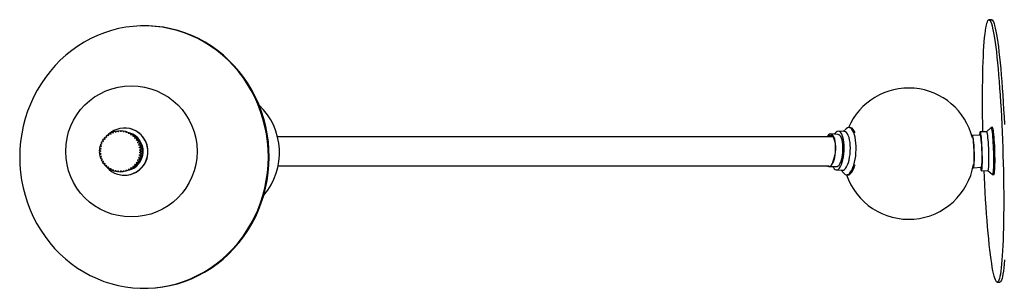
# Paper-space layout '_Superior' of a CAD drawing. Header units: millimetres. Extents: x -1418 to 189, y -104 to 100.
# Tile 1 of 2: x -1418 to -668, y -104 to 100. Entities that reach past the tile are written whole.
import ezdxf

# ---------------------------------------------------------------- set-up
doc = ezdxf.new("R2010")
doc.units = ezdxf.units.MM

psp = doc.layouts.new('_Superior')

# ---------------------------------------------------------------- linework, layer by layer
at = {"color": 7, "linetype": 'Continuous', "lineweight": 25}
for p, q in [((-678.02, 100.31), (-680.02, 100.25)), ((-1321.46, 95.59), (-1322.1, 95.6)), ((-1346.79, 14.82), (-1345.36, 15.27)), ((-1345.36, 15.27), (-1345.13, 14.53)), ((-1344.77, 15.41), (-1343.29, 15.66)), ((-1344.64, 14.65), (-1344.77, 15.41)), ((-1343.29, 15.66), (-1343.16, 14.9)), ((-1342.68, 15.72), (-1341.18, 15.77)), ((-1342.66, 14.95), (-1342.68, 15.72)), ((-1341.18, 15.77), (-1341.16, 15)), ((-1340.65, 14.98), (-1340.58, 15.75)), ((-1340.58, 15.75), (-1339.08, 15.6)), ((-1339.08, 15.6), (-1339.16, 14.83)), ((-1338.66, 14.75), (-1338.49, 15.49)), ((-1338.49, 15.49), (-1337.03, 15.15)), ((-1337.03, 15.15), (-1337.2, 14.4)), ((-1332.8, 16.93), (-1332.9, 16.96)), ((-789.97, 15.06), (-794.64, 15.31)), ((-788.75, 17.13), (-790.89, 15.11)), ((-785.68, 18.07), (-786.52, 18.12)), ((-678.39, 18.22), (-681.76, 14.89)), ((-677.41, 18.29), (-678.3, 18.26)), ((-1355.8, 6.43), (-1355.13, 7.77)), ((-1355.13, 7.77), (-1354.44, 7.43)), ((-1354.82, 8.3), (-1353.97, 9.53)), ((-1354.18, 7.86), (-1354.82, 8.3)), ((-1353.97, 9.53), (-1353.33, 9.1)), ((-1353.59, 10.01), (-1352.59, 11.12)), ((-1353.02, 9.49), (-1353.59, 10.01)), ((-1353.16, 9.62), (-1353.44, 9.17)), ((-1352.59, 11.12), (-1352.02, 10.61)), ((-1352.15, 11.54), (-1351, 12.51)), ((-1351.65, 10.96), (-1352.15, 11.54)), ((-1351, 12.51), (-1350.51, 11.92)), ((-1350.48, 12.83), (-1350.91, 12.4)), ((-1350.51, 12.87), (-1349.25, 13.68)), ((-1350.1, 12.22), (-1350.51, 12.87)), ((-1349.25, 13.68), (-1348.84, 13.03)), ((-1348.72, 13.97), (-1347.36, 14.6)), ((-1348.39, 13.27), (-1348.72, 13.97)), ((-1347.36, 14.6), (-1347.03, 13.91)), ((-1346.56, 14.09), (-1346.79, 14.82)), ((-1338.65, 14.81), (-1339.08, 14.82)), ((-1336.72, 14.25), (-1336.45, 14.97)), ((-1336.45, 14.97), (-1335.05, 14.43)), ((-1335.05, 14.43), (-1335.32, 13.71)), ((-1334.87, 13.5), (-1334.5, 14.17)), ((-1334.54, 14.09), (-1334.79, 14.16)), ((-1334.5, 14.17), (-1333.18, 13.45)), ((-1333.18, 13.45), (-1333.55, 12.78)), ((-1333.12, 12.51), (-1332.67, 13.12)), ((-1332.67, 13.12), (-1331.46, 12.23)), ((-1331.46, 12.23), (-1331.92, 11.62)), ((-1331.53, 11.29), (-1331, 11.84)), ((-1331, 11.84), (-1329.92, 10.8)), ((-1329.92, 10.8), (-1330.45, 10.25)), ((-1330.12, 9.87), (-1329.51, 10.35)), ((-1329.51, 10.35), (-1328.58, 9.17)), ((-1328.58, 9.17), (-1329.19, 8.7)), ((-1328.9, 8.28), (-1328.24, 8.67)), ((-1328.24, 8.67), (-1327.47, 7.38)), ((-794.7, 12.71), (-800.36, 13.31)), ((-692.53, 11), (-692.99, 11)), ((-686.59, 12.17), (-692.65, 12.28)), ((-681.69, 14.92), (-686.67, 14.76)), ((-1357.17, 0.3), (-1357.07, 1.8)), ((-1356.41, 0.25), (-1357.17, 0.3)), ((-1357.07, 1.8), (-1356.31, 1.75)), ((-1356.99, 2.4), (-1356.69, 3.87)), ((-1356.24, 2.25), (-1356.99, 2.4)), ((-1356.69, 3.87), (-1355.94, 3.72)), ((-1356.53, 4.46), (-1356.04, 5.87)), ((-1355.81, 4.21), (-1356.53, 4.46)), ((-1356.04, 5.87), (-1355.31, 5.62)), ((-1355.12, 6.09), (-1355.8, 6.43)), ((-1327.47, 7.38), (-1328.14, 6.99)), ((-1327.91, 6.54), (-1327.2, 6.84)), ((-1326.61, 5.46), (-1327.32, 5.16)), ((-1327.2, 6.84), (-1326.61, 5.46)), ((-1327.16, 4.68), (-1326.42, 4.88)), ((-1326.02, 3.44), (-1326.76, 3.23)), ((-1326.66, 2.74), (-1325.9, 2.84)), ((-1325.7, 1.36), (-1326.46, 1.25)), ((-1326.43, 0.75), (-1325.66, 0.75)), ((-1326.42, 4.88), (-1326.02, 3.44)), ((-1325.9, 2.84), (-1325.7, 1.36)), ((-1325.66, 0.75), (-1325.66, -0.75)), ((-1357.17, -0.3), (-1356.41, -0.25)), ((-1357.07, -1.8), (-1357.17, -0.3)), ((-1356.31, -1.75), (-1357.07, -1.8)), ((-1356.99, -2.4), (-1356.24, -2.25)), ((-1356.69, -3.87), (-1356.99, -2.4)), ((-1355.94, -3.72), (-1356.69, -3.87)), ((-1356.53, -4.46), (-1355.81, -4.21)), ((-1356.04, -5.87), (-1356.53, -4.46)), ((-1355.31, -5.62), (-1356.04, -5.87)), ((-1355.8, -6.43), (-1355.12, -6.09)), ((-1355.13, -7.77), (-1355.8, -6.43)), ((-1355.32, -5.62), (-1355.16, -6.11)), ((-1354.44, -7.43), (-1355.13, -7.77)), ((-1327.47, -7.38), (-1328.24, -8.67)), ((-1328.14, -6.99), (-1327.47, -7.38)), ((-1327.2, -6.84), (-1327.91, -6.54)), ((-1327.32, -5.16), (-1326.61, -5.46)), ((-1326.61, -5.46), (-1327.2, -6.84)), ((-1326.42, -4.88), (-1327.16, -4.68)), ((-1326.76, -3.23), (-1326.02, -3.44)), ((-1325.9, -2.84), (-1326.66, -2.74)), ((-1326.46, -1.25), (-1325.7, -1.36)), ((-1325.66, -0.75), (-1326.43, -0.75)), ((-1326.02, -3.44), (-1326.42, -4.88)), ((-1325.7, -1.36), (-1325.9, -2.84)), ((-1354.82, -8.3), (-1354.18, -7.86)), ((-1353.97, -9.53), (-1354.82, -8.3)), ((-1353.33, -9.1), (-1353.97, -9.53)), ((-1353.69, -9.34), (-1353.4, -9.83)), ((-1353.59, -10.01), (-1353.02, -9.49)), ((-1352.59, -11.12), (-1353.59, -10.01)), ((-1352.02, -10.61), (-1352.59, -11.12)), ((-1352.15, -11.54), (-1351.65, -10.96)), ((-1351, -12.51), (-1352.15, -11.54)), ((-1350.51, -11.92), (-1351, -12.51)), ((-1350.51, -12.87), (-1350.1, -12.22)), ((-1349.25, -13.68), (-1350.51, -12.87)), ((-1348.84, -13.03), (-1349.25, -13.68)), ((-1348.72, -13.97), (-1348.39, -13.27)), ((-1347.36, -14.6), (-1348.72, -13.97)), ((-1347.03, -13.91), (-1347.36, -14.6)), ((-1346.79, -14.82), (-1346.56, -14.09)), ((-1345.36, -15.27), (-1346.79, -14.82)), ((-1345.13, -14.53), (-1345.36, -15.27)), ((-1344.77, -15.41), (-1344.64, -14.65)), ((-1343.16, -14.9), (-1343.29, -15.66)), ((-1342.68, -15.72), (-1342.66, -14.95)), ((-1340.58, -15.75), (-1340.65, -14.98)), ((-1339.16, -14.83), (-1339.08, -15.6)), ((-1339.16, -14.87), (-1338.63, -14.88)), ((-1338.49, -15.49), (-1338.66, -14.75)), ((-1337.2, -14.4), (-1337.03, -15.15)), ((-1337.17, -14.56), (-1336.64, -14.47)), ((-1337.11, -14.79), (-1336.54, -14.72)), ((-1336.45, -14.97), (-1336.72, -14.25)), ((-1335.05, -14.43), (-1336.45, -14.97)), ((-1335.32, -13.71), (-1335.05, -14.43)), ((-1335.16, -14.13), (-1334.61, -13.96)), ((-1334.5, -14.17), (-1334.87, -13.5)), ((-1333.18, -13.45), (-1334.5, -14.17)), ((-1333.55, -12.78), (-1333.18, -13.45)), ((-1332.67, -13.12), (-1333.12, -12.51)), ((-1331.46, -12.23), (-1332.67, -13.12)), ((-1331.92, -11.62), (-1331.46, -12.23)), ((-1331, -11.84), (-1331.53, -11.29)), ((-1329.92, -10.8), (-1331, -11.84)), ((-1330.45, -10.25), (-1329.92, -10.8)), ((-1329.51, -10.35), (-1330.12, -9.87)), ((-1328.58, -9.17), (-1329.51, -10.35)), ((-1329.19, -8.7), (-1328.58, -9.17)), ((-1328.24, -8.67), (-1328.9, -8.28)), ((-801.67, -11.6), (-795.98, -11.6)), ((-796.19, -14.19), (-791.52, -14.44)), ((-792.44, -14.39), (-790.53, -16.62)), ((-692.16, -11), (-691.65, -11)), ((-691.85, -12.66), (-685.81, -12.17)), ((-685.73, -14.76), (-680.75, -14.6)), ((-680.83, -14.57), (-677.25, -17.68)), ((-675.75, -11), (-675.45, -11)), ((-1343.29, -15.66), (-1344.77, -15.41)), ((-1343.56, -17.43), (-1343.46, -17.46)), ((-1341.18, -15.77), (-1342.68, -15.72)), ((-1341.16, -15), (-1341.18, -15.77)), ((-1339.08, -15.6), (-1340.58, -15.75)), ((-1337.03, -15.15), (-1338.49, -15.49)), ((-788.41, -17.83), (-787.57, -17.88)), ((-677.16, -17.72), (-676.26, -17.69)), ((-1324.53, -104.38), (-1323.89, -104.39)), ((-673.65, -99.65), (-671.66, -99.59))]:
    psp.add_line(p, q, dxfattribs=at)
at = {"color": 7, "linetype": 'Continuous', "lineweight": 25, "flags": 128}
for points in [[(-684.62, 14.83), (-684.63, 15.55), (-684.74, 21.37), (-684.81, 27.13), (-684.86, 32.78), (-684.88, 38.32), (-684.88, 43.73), (-684.84, 48.99), (-684.78, 54.08), (-684.69, 58.97), (-684.57, 63.66), (-684.42, 68.13), (-684.25, 72.36), (-684.05, 76.34), (-683.82, 80.05), (-683.57, 83.48), (-683.3, 86.61), (-683, 89.45), (-682.69, 91.97), (-682.35, 94.17), (-681.99, 96.04), (-681.62, 97.57), (-681.23, 98.76), (-680.82, 99.61), (-680.4, 100.1), (-679.96, 100.25)], [(-679.96, 100.25), (-679.52, 100.04), (-679.06, 99.49), (-678.6, 98.58), (-678.13, 97.33), (-677.66, 95.74), (-677.18, 93.82), (-676.71, 91.57), (-676.23, 88.99), (-675.75, 86.11), (-675.28, 82.92), (-674.82, 79.44), (-674.36, 75.69), (-673.91, 71.67), (-673.47, 67.4), (-673.04, 62.89), (-672.63, 58.16), (-672.23, 53.23), (-671.85, 48.12), (-671.48, 42.83), (-671.13, 37.4), (-670.81, 31.84), (-670.5, 26.16), (-670.22, 20.4), (-669.96, 14.56), (-669.72, 8.68), (-669.51, 2.76), (-669.33, -3.16), (-669.17, -9.07), (-669.03, -14.95), (-668.93, -20.78), (-668.85, -26.53), (-668.8, -32.18), (-668.78, -37.73), (-668.79, -43.13), (-668.83, -48.39), (-668.89, -53.48), (-668.98, -58.37), (-669.1, -63.06), (-669.25, -67.53), (-669.42, -71.76), (-669.62, -75.74), (-669.85, -79.45), (-670.09, -82.88), (-670.37, -86.01), (-670.66, -88.85), (-670.98, -91.37), (-671.32, -93.57), (-671.68, -95.44), (-672.05, -96.97), (-672.44, -98.16), (-672.85, -99.01), (-673.27, -99.5), (-673.71, -99.65), (-674.15, -99.44), (-674.6, -98.89), (-675.07, -97.98), (-675.54, -96.74), (-676.01, -95.15), (-676.48, -93.22), (-676.96, -90.97), (-677.44, -88.39), (-677.91, -85.51), (-678.38, -82.32), (-678.85, -78.84), (-679.31, -75.09), (-679.76, -71.07), (-680.2, -66.8), (-680.62, -62.29), (-681.04, -57.56), (-681.44, -52.63), (-681.82, -47.52), (-682.19, -42.23), (-682.53, -36.8), (-682.86, -31.24), (-683.17, -25.56), (-683.45, -19.8), (-683.68, -14.7)], [(-678.02, 100.31), (-677.97, 100.31), (-677.52, 100.11), (-677.07, 99.55), (-676.61, 98.65), (-676.14, 97.4), (-675.67, 95.81), (-675.19, 93.88), (-674.71, 91.63), (-674.24, 89.06), (-673.76, 86.17), (-673.29, 82.98), (-672.83, 79.5), (-672.37, 75.75), (-671.92, 71.73), (-671.48, 67.46), (-671.05, 62.95), (-670.64, 58.23), (-670.24, 53.3), (-669.85, 48.18), (-669.49, 42.9), (-669.14, 37.46), (-668.81, 31.9), (-668.51, 26.23), (-668.23, 20.46)], [(-1331.92, -103.99), (-1326.32, -104.34), (-1320.71, -104.35), (-1315.11, -104), (-1309.54, -103.31), (-1304.01, -102.26), (-1298.56, -100.88), (-1293.19, -99.15), (-1287.93, -97.09), (-1282.79, -94.71), (-1277.79, -92), (-1272.95, -88.99), (-1268.3, -85.69), (-1263.83, -82.09), (-1259.57, -78.23), (-1255.54, -74.1), (-1251.74, -69.73), (-1248.2, -65.13), (-1244.92, -60.32), (-1241.91, -55.31), (-1239.19, -50.12), (-1236.77, -44.78), (-1234.65, -39.29), (-1232.84, -33.67), (-1231.35, -27.96), (-1230.19, -22.16), (-1229.35, -16.3), (-1228.84, -10.39), (-1228.66, -4.47), (-1228.81, 1.45), (-1229.3, 7.36), (-1230.11, 13.22), (-1231.26, 19.02), (-1232.73, 24.74), (-1234.51, 30.35), (-1236.61, 35.85), (-1239.01, 41.2), (-1241.71, 46.39), (-1244.69, 51.41), (-1247.95, 56.22), (-1251.48, 60.83), (-1255.26, 65.21), (-1259.27, 69.34), (-1263.52, 73.21), (-1267.97, 76.81), (-1272.61, 80.12), (-1277.44, 83.14), (-1282.42, 85.85), (-1287.55, 88.25), (-1292.81, 90.31), (-1298.17, 92.05), (-1303.62, 93.45), (-1309.14, 94.5), (-1314.71, 95.21), (-1320.31, 95.56), (-1325.92, 95.57), (-1331.52, 95.22), (-1337.09, 94.52), (-1342.62, 93.48), (-1348.07, 92.09), (-1353.44, 90.37), (-1358.7, 88.31), (-1363.84, 85.92), (-1368.84, 83.22), (-1373.68, 80.21), (-1378.34, 76.9), (-1382.8, 73.31), (-1387.06, 69.44), (-1391.09, 65.32), (-1394.89, 60.95), (-1398.43, 56.35), (-1401.71, 51.54), (-1404.72, 46.53), (-1407.44, 41.34), (-1409.86, 35.99), (-1411.98, 30.5), (-1413.79, 24.89), (-1415.28, 19.17), (-1416.45, 13.37), (-1417.29, 7.51), (-1417.8, 1.61), (-1417.97, -4.31), (-1417.82, -10.24), (-1417.33, -16.14), (-1416.52, -22), (-1415.37, -27.8), (-1413.91, -33.52), (-1412.12, -39.14), (-1410.02, -44.63), (-1407.62, -49.98), (-1404.92, -55.18), (-1401.94, -60.19), (-1398.68, -65.01), (-1395.15, -69.61), (-1391.37, -73.99), (-1387.36, -78.12), (-1383.12, -81.99), (-1378.66, -85.59), (-1374.02, -88.91), (-1369.19, -91.93), (-1364.21, -94.64), (-1359.08, -97.03), (-1353.82, -99.1), (-1348.46, -100.83), (-1343.01, -102.23), (-1337.49, -103.28), (-1331.92, -103.99)], [(-1323.89, -104.39), (-1320.07, -104.36), (-1314.47, -104.01), (-1308.89, -103.31), (-1303.37, -102.27), (-1297.91, -100.88), (-1292.55, -99.16), (-1287.28, -97.1), (-1282.14, -94.71), (-1277.15, -92.01), (-1272.31, -89), (-1267.65, -85.69), (-1263.18, -82.1), (-1258.93, -78.24), (-1254.89, -74.11), (-1251.1, -69.74), (-1247.55, -65.14), (-1244.27, -60.33), (-1241.27, -55.32), (-1238.55, -50.13), (-1236.13, -44.78), (-1234.01, -39.29), (-1232.2, -33.68), (-1230.71, -27.97), (-1229.54, -22.17), (-1228.7, -16.31), (-1228.19, -10.4), (-1228.01, -4.48), (-1228.17, 1.45), (-1228.65, 7.35), (-1229.47, 13.21), (-1230.61, 19.01), (-1232.08, 24.73), (-1233.87, 30.35), (-1235.96, 35.84), (-1238.37, 41.19), (-1241.06, 46.38), (-1244.05, 51.4), (-1247.31, 56.22), (-1250.83, 60.82), (-1254.61, 65.2), (-1258.63, 69.33), (-1262.87, 73.2), (-1267.32, 76.8), (-1271.97, 80.12), (-1276.79, 83.13), (-1281.78, 85.85), (-1286.91, 88.24), (-1292.16, 90.31), (-1297.53, 92.04), (-1302.98, 93.44), (-1308.5, 94.49), (-1314.07, 95.2), (-1319.66, 95.55), (-1321.46, 95.59)], [(-1352.54, -11.08), (-1351.73, -12.09), (-1349.97, -13.85), (-1347.98, -15.36), (-1345.79, -16.57), (-1343.46, -17.46), (-1341.03, -18.01), (-1338.54, -18.22), (-1336.05, -18.08), (-1333.6, -17.59), (-1331.24, -16.77), (-1329.02, -15.62), (-1326.97, -14.17), (-1325.15, -12.45), (-1323.58, -10.5), (-1322.29, -8.34), (-1321.31, -6.03), (-1320.67, -3.6), (-1320.36, -1.11), (-1320.41, 1.4), (-1320.8, 3.88), (-1321.53, 6.27), (-1322.58, 8.55), (-1323.94, 10.65), (-1325.58, 12.53), (-1327.46, 14.17), (-1329.55, 15.53), (-1331.82, 16.58), (-1334.2, 17.31), (-1336.67, 17.69), (-1339.16, 17.73), (-1341.64, 17.41), (-1344.05, 16.75), (-1346.35, 15.77), (-1348.49, 14.46), (-1350.26, 13.03)], [(-798.91, -11.6), (-798.47, -12.44), (-797.76, -13.37), (-797.01, -13.96), (-796.21, -14.19), (-795.39, -14.06), (-794.57, -13.56), (-793.78, -12.72), (-793.02, -11.56), (-792.33, -10.09), (-791.71, -8.36), (-791.18, -6.41), (-790.75, -4.29), (-790.44, -2.06), (-790.26, 0.25), (-790.2, 2.56), (-790.27, 4.82), (-790.46, 6.98), (-790.78, 8.98), (-791.21, 10.77), (-791.75, 12.31), (-792.37, 13.56), (-793.07, 14.49), (-793.83, 15.08), (-794.63, 15.31), (-795.45, 15.17), (-796.26, 14.68), (-797.06, 13.84), (-797.62, 13.02)], [(-791.52, -14.44), (-790.71, -14.3), (-789.9, -13.81), (-789.1, -12.97), (-788.35, -11.8), (-787.65, -10.34), (-787.03, -8.61), (-786.5, -6.66), (-786.08, -4.54), (-785.77, -2.3), (-785.58, 0), (-785.52, 2.31), (-785.59, 4.57), (-785.78, 6.73), (-786.1, 8.73), (-786.53, 10.52), (-787.07, 12.06), (-787.7, 13.31), (-788.4, 14.24), (-789.15, 14.83), (-789.95, 15.06), (-789.97, 15.06)], [(-790.53, -16.62), (-790.23, -16.94), (-789.4, -17.55), (-788.54, -17.82), (-787.66, -17.75), (-786.77, -17.32), (-785.9, -16.55), (-785.05, -15.46), (-784.26, -14.07), (-783.52, -12.39), (-782.87, -10.48), (-782.3, -8.36), (-781.83, -6.07), (-781.48, -3.66), (-781.24, -1.18), (-781.12, 1.33), (-781.12, 3.81), (-781.25, 6.23), (-781.5, 8.52), (-781.86, 10.66), (-782.34, 12.58), (-782.91, 14.27), (-783.58, 15.68), (-784.32, 16.79), (-785.12, 17.57), (-785.96, 18.01), (-786.84, 18.11), (-787.72, 17.86), (-788.61, 17.26), (-788.75, 17.13)], [(-782.04, 14.14), (-782.07, 14.22), (-782.73, 15.63), (-783.47, 16.74), (-784.27, 17.53), (-785.12, 17.97), (-785.68, 18.07)], [(-677.25, -17.68), (-677.21, -17.71), (-677.02, -17.62), (-676.85, -17.18), (-676.7, -16.4), (-676.57, -15.29), (-676.46, -13.89), (-676.38, -12.2), (-676.32, -10.28), (-676.29, -8.15), (-676.28, -5.85), (-676.31, -3.44), (-676.36, -0.95), (-676.44, 1.56), (-676.55, 4.04), (-676.68, 6.46), (-676.82, 8.75), (-676.99, 10.87), (-677.17, 12.79), (-677.36, 14.47), (-677.56, 15.87), (-677.76, 16.96), (-677.96, 17.74), (-678.16, 18.17), (-678.35, 18.25), (-678.39, 18.22)], [(-676.26, -17.69), (-676.13, -17.59), (-675.96, -17.15), (-675.8, -16.37), (-675.67, -15.26), (-675.56, -13.86), (-675.48, -12.17), (-675.42, -10.25), (-675.39, -8.12), (-675.39, -5.82), (-675.41, -3.41), (-675.47, -0.92), (-675.55, 1.59), (-675.65, 4.07), (-675.78, 6.48), (-675.93, 8.78), (-676.09, 10.9), (-676.27, 12.82), (-676.47, 14.5), (-676.66, 15.9), (-676.87, 16.99), (-677.07, 17.76), (-677.26, 18.2), (-677.41, 18.29)], [(-1351.93, 11.28), (-1352.13, 11.04), (-1352.28, 10.85)], [(-1336.59, 14.6), (-1337.12, 14.68), (-1337.14, 14.68)], [(-1334.54, 14.09), (-1334.87, 14.19), (-1335.11, 14.26)], [(-802.79, -11.17), (-802.72, -11.23), (-802, -11.56), (-801.26, -11.55), (-800.51, -11.17), (-799.78, -10.45), (-799.09, -9.4), (-798.45, -8.06), (-797.9, -6.46), (-797.43, -4.66), (-797.07, -2.69), (-796.82, -0.62), (-796.7, 1.49), (-796.7, 3.59), (-796.83, 5.6), (-797.09, 7.48), (-797.46, 9.17), (-797.93, 10.62), (-798.49, 11.79), (-799.13, 12.64), (-799.83, 13.15), (-800.56, 13.31), (-801.31, 13.12), (-802.05, 12.57), (-802.76, 11.68), (-803.09, 11.14)], [(-802.4, 11.15), (-802.37, 11.2), (-801.66, 11.93), (-800.93, 12.3), (-800.21, 12.3), (-799.51, 11.93), (-798.87, 11.21), (-798.3, 10.16), (-797.81, 8.81), (-797.44, 7.2), (-797.18, 5.39), (-797.04, 3.43), (-797.04, 1.39), (-797.17, -0.67), (-797.42, -2.68), (-797.79, -4.57), (-798.27, -6.29), (-798.83, -7.78), (-799.12, -8.39)], [(-795.98, -11.6), (-795.58, -11.55), (-794.85, -11.18), (-794.14, -10.48), (-793.46, -9.46), (-792.84, -8.15), (-792.3, -6.59), (-791.84, -4.82), (-791.49, -2.9), (-791.25, -0.88), (-791.13, 1.18), (-791.13, 3.22), (-791.26, 5.19), (-791.51, 7.02), (-791.87, 8.67), (-792.33, 10.09), (-792.88, 11.23), (-793.5, 12.06), (-794.18, 12.56), (-794.7, 12.71)], [(-692.17, -12.01), (-692.06, -12.38), (-691.9, -12.65), (-691.74, -12.55), (-691.6, -12.1), (-691.48, -11.31), (-691.39, -10.2), (-691.31, -8.8), (-691.27, -7.15), (-691.25, -5.31), (-691.26, -3.31), (-691.3, -1.23), (-691.37, 0.89), (-691.46, 2.97), (-691.58, 4.96), (-691.71, 6.81), (-691.86, 8.45), (-692.02, 9.85), (-692.19, 10.95), (-692.36, 11.74), (-692.53, 12.18), (-692.69, 12.26), (-692.83, 11.99), (-692.93, 11.57)], [(-692.79, 11.03), (-692.72, 11.2), (-692.57, 11.29), (-692.41, 11.02), (-692.25, 10.39), (-692.08, 9.41), (-691.92, 8.13), (-691.77, 6.58), (-691.64, 4.82), (-691.52, 2.89), (-691.43, 0.86), (-691.37, -1.2), (-691.33, -3.23), (-691.32, -5.16), (-691.34, -6.93), (-691.39, -8.48), (-691.47, -9.77), (-691.58, -10.75), (-691.7, -11.39), (-691.84, -11.67), (-692, -11.58), (-692.06, -11.45)], [(-686.43, -12.22), (-686.28, -13.16), (-686.09, -14.05), (-685.91, -14.58), (-685.73, -14.76), (-685.57, -14.58), (-685.42, -14.03), (-685.29, -13.14), (-685.18, -11.93), (-685.1, -10.42), (-685.04, -8.65), (-685.02, -6.68), (-685.02, -4.53), (-685.05, -2.28), (-685.11, 0.03), (-685.2, 2.34), (-685.31, 4.59), (-685.44, 6.73), (-685.6, 8.7), (-685.76, 10.46), (-685.94, 11.96), (-686.13, 13.17), (-686.31, 14.05), (-686.5, 14.59), (-686.67, 14.76), (-686.84, 14.58), (-686.99, 14.03), (-687.12, 13.14), (-687.21, 12.18)], [(-685.81, -12.17), (-685.7, -12.07), (-685.57, -11.63), (-685.45, -10.86), (-685.36, -9.77), (-685.29, -8.4), (-685.24, -6.79), (-685.22, -4.99), (-685.23, -3.04), (-685.27, -1.01), (-685.34, 1.06), (-685.43, 3.09), (-685.54, 5.03), (-685.67, 6.83), (-685.82, 8.44), (-685.98, 9.8), (-686.14, 10.88), (-686.31, 11.64), (-686.47, 12.07), (-686.59, 12.17)], [(-680.75, -14.6), (-680.58, -14.42), (-680.44, -13.87), (-680.31, -12.98), (-680.2, -11.77), (-680.11, -10.26), (-680.06, -8.5), (-680.03, -6.52), (-680.04, -4.38), (-680.07, -2.12), (-680.13, 0.19), (-680.21, 2.5), (-680.33, 4.75), (-680.46, 6.89), (-680.61, 8.86), (-680.78, 10.62), (-680.96, 12.12), (-681.14, 13.33), (-681.33, 14.21), (-681.51, 14.74), (-681.69, 14.92), (-681.69, 14.92)], [(-1354.62, -7.51), (-1354.44, -7.9), (-1354.39, -8)], [(-787.57, -17.88), (-786.81, -17.79), (-785.93, -17.36), (-785.05, -16.6), (-784.21, -15.51), (-783.41, -14.11), (-782.68, -12.44), (-782.02, -10.52), (-781.95, -10.28)], [(-668.1, -82.81), (-668.37, -85.95), (-668.67, -88.78), (-668.99, -91.31), (-669.32, -93.5), (-669.68, -95.37), (-670.06, -96.91), (-670.45, -98.1), (-670.86, -98.94), (-671.28, -99.44), (-671.66, -99.59)]]:
    psp.add_lwpolyline(points, dxfattribs=at)
at = {"color": 7, "linetype": 'Continuous', "lineweight": 25}
psp.add_circle((-1332.97, -0.04), 50, dxfattribs=at)
for centre, radius, start, end in [((-741.12, -1.78), 50, 13.81017, 156.57818), ((-1270.15, -0.99), 50, 319.48502, 46.50866), ((-1338.22, -0.24), 18, 253.07406, 72.47601), ((-1341.41, 0), 15, 87.1213, 89.04891), ((-1341.41, 0), 15, 148.3979, 150.32551), ((-1341.41, 0), 15, 140.73832, 142.66593), ((-1341.41, 0), 15, 133.07875, 135.00636), ((-1341.41, 0), 15, 125.41918, 127.34678), ((-1341.41, 0), 15, 117.7596, 119.68721), ((-1341.41, 0), 15, 110.10003, 112.02763), ((-1341.41, 0), 15, 102.44045, 104.36806), ((-1341.41, 0), 15, 94.78088, 96.70848), ((-1341.41, 0), 15, 79.46173, 81.38934), ((-1341.41, 0), 15, 71.80215, 73.72976), ((-1341.41, 0), 15, 64.14258, 66.07019), ((-1338.71, -0.1), 14.78, 284.33109, 71.71806), ((-1339.27, 0.08), 14.79, 294.20101, 68.9732), ((-1341.41, 0), 15, 56.48301, 58.41061), ((-1341.41, 0), 15, 48.82343, 50.75104), ((-1341.41, 0), 15, 41.16386, 43.09146), ((-1341.41, 0), 15, 33.50428, 35.43189), ((-1341.41, 0), 15, 179.0362, 180.9638), ((-1341.41, 0), 15, 171.37662, 173.30423), ((-1341.41, 0), 15, 163.71705, 165.64465), ((-1341.41, 0), 15, 156.05747, 157.98508), ((-1341.41, 0), 15, 25.84471, 27.77231), ((-1341.41, 0), 15, 18.18513, 20.11274), ((-1341.41, 0), 15, 10.52556, 12.45316), ((-1341.41, 0), 15, 2.86598, 4.79359), ((-1341.41, 0), 15, 186.69577, 188.62338), ((-1341.41, 0), 15, 194.35535, 196.28295), ((-1341.41, 0), 15, 202.01492, 203.94253), ((-1341.41, 0), 15, 209.67449, 211.6021), ((-1341.41, 0), 15, 332.22769, 334.15529), ((-1341.41, 0), 15, 339.88726, 341.81487), ((-1341.41, 0), 15, 347.54684, 349.47444), ((-1341.41, 0), 15, 355.20641, 357.13402), ((-1341.41, 0), 15, 217.33407, 219.26168), ((-1341.41, 0), 15, 224.99364, 226.92125), ((-1341.41, 0), 15, 232.65322, 234.58082), ((-1341.41, 0), 15, 240.31279, 242.2404), ((-1341.41, 0), 15, 247.97237, 249.89997), ((-1341.41, 0), 15, 255.63194, 257.55955), ((-1341.41, 0), 15, 263.29152, 265.21912), ((-1341.41, 0), 15, 270.95109, 272.8787), ((-1341.41, 0), 15, 278.61066, 280.53827), ((-1341.41, 0), 15, 286.27024, 288.19785), ((-1341.41, 0), 15, 293.92981, 295.85742), ((-1341.41, 0), 15, 301.58939, 303.51699), ((-1341.41, 0), 15, 309.24896, 311.17657), ((-1341.41, 0), 15, 316.90854, 318.83614), ((-1341.41, 0), 15, 324.56811, 326.49572), ((-741.12, -1.78), 50, 198.71855, 350.4166)]:
    psp.add_arc(centre, radius, start, end, dxfattribs=at)
for points, knots in [([(-798.82, 11), (-805.04, 11), (-820.93, 11), (-846.13, 11), (-874.41, 11), (-902.26, 11), (-929.62, 11), (-956.26, 11), (-982.16, 11), (-1007.28, 11), (-1031.78, 11), (-1055.73, 11), (-1079.07, 11), (-1101.74, 11), (-1123.58, 11), (-1144.56, 11), (-1164.51, 11), (-1183.44, 11), (-1201.22, 11), (-1213.96, 11), (-1220.46, 11), (-1221.71, 11)], [0, 0, 0, 0, 0.036017, 0.092163, 0.148399, 0.204732, 0.261106, 0.317471, 0.372772, 0.428092, 0.483491, 0.538923, 0.595351, 0.651721, 0.708071, 0.764495, 0.820949, 0.87638, 0.931752, 0.986938, 1, 1, 1, 1]), ([(-1221.27, -11), (-1218.69, -11), (-1212.51, -11), (-1202.22, -11), (-1190.38, -11), (-1178.21, -11), (-1165.6, -11), (-1152.54, -11), (-1138.65, -11), (-1123.91, -11), (-1108.42, -11), (-1090.95, -11), (-1071.63, -11), (-1050.46, -11), (-1029.06, -11), (-1007.46, -11), (-985.7, -11), (-962.39, -11), (-937.33, -11), (-910.38, -11), (-882.93, -11), (-854.87, -11), (-827.82, -11), (-809.91, -11), (-801.73, -11)], [0, 0, 0, 0, 0.026572, 0.063838, 0.100893, 0.139026, 0.175234, 0.21263, 0.251205, 0.290943, 0.331817, 0.372844, 0.424388, 0.47515, 0.525105, 0.574227, 0.622492, 0.670175, 0.72641, 0.782667, 0.8389, 0.895053, 0.95212, 1, 1, 1, 1])]:
    psp.add_open_spline(points, degree=3, knots=knots, dxfattribs=at)

doc.saveas('drawing.dxf')
